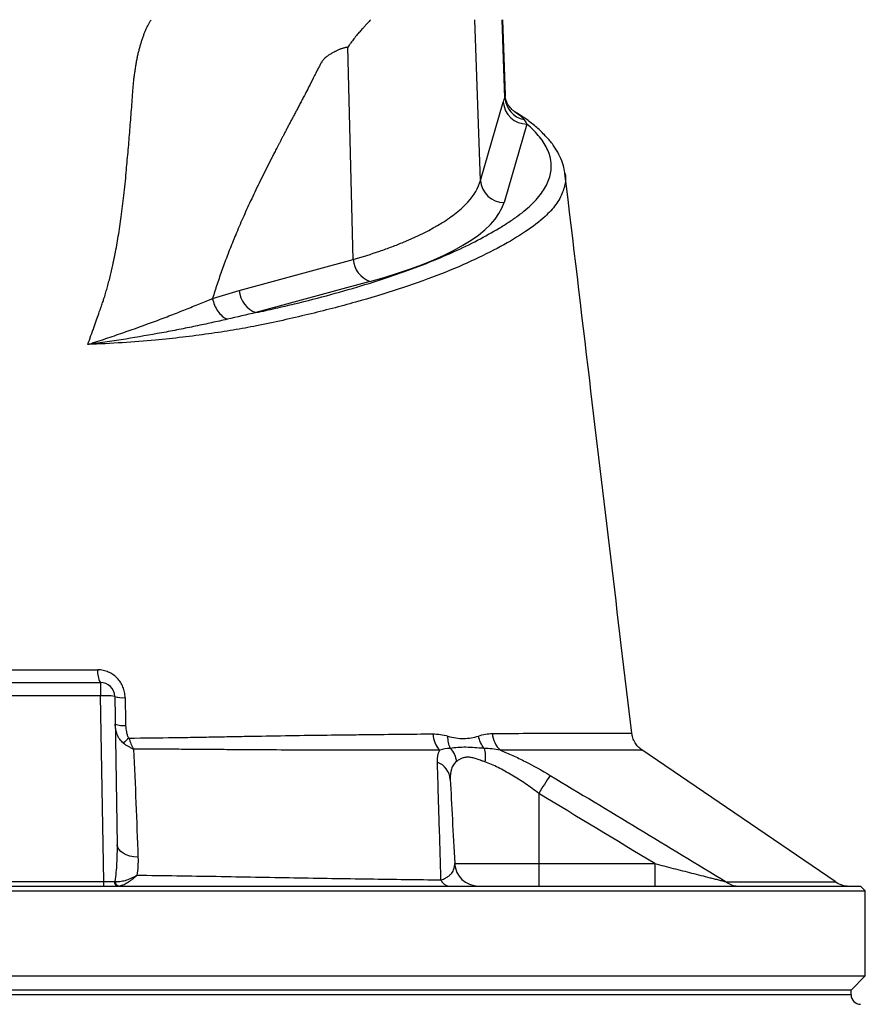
# Model space of a CAD drawing. Header units: millimetres. Extents: x 3853 to 8418, y 1533 to 10838.
# Tile 5 of 6: x 6118 to 7010, y 8493 to 9533. Entities that reach past the tile are written whole.
import ezdxf

# ---------------------------------------------------------------- set-up
doc = ezdxf.new("R2010")
doc.units = ezdxf.units.MM
doc.header["$LTSCALE"] = 5

msp = doc.modelspace()

# ---------------------------------------------------------------- linework, layer by layer
at = {"color": 7, "linetype": 'Continuous', "lineweight": 25}
for p, q in [((6604.1, 9363.1), (6598.2, 9532.9)), ((6629.9, 9450.5), (6627, 9532.9)), ((6630.5, 9453.3), (6627.7, 9532.9)), ((6469.6, 9279.6), (6464.1, 9503.8)), ((6604.1, 9363.1), (6628.2, 9445.9)), ((6653.1, 9422.6), (6629, 9339.8)), ((6693.2, 9370.4), (6693.3, 9370.1)), ((6349.4, 9246.7), (6469.6, 9279.6)), ((6487.3, 9256.3), (6367.1, 9223.5)), ((6067.5, 8832.9), (6203, 8832.9)), ((6203, 8832.9), (6203, 8818.7)), ((6203, 8818.7), (6067.5, 8818.7)), ((6206.4, 8622.6), (6203, 8818.7)), ((6218, 8818.1), (6220.8, 8661.5)), ((6763.3, 8779.2), (6763.3, 8779.2)), ((6978.4, 8622.5), (6774.3, 8761.7)), ((6665.6, 8715.6), (6665.6, 8641.6)), ((6576.9, 8641.6), (6665.6, 8641.6)), ((6665.6, 8641.6), (6665.6, 8617.9)), ((6665.6, 8641.6), (6788, 8641.6)), ((6788, 8641.6), (6788, 8617.9)), ((6064.1, 8622.6), (6206.4, 8622.6)), ((6206.4, 8617.9), (6206.4, 8622.6)), ((5260.3, 8612.9), (7010.3, 8612.9)), ((5265.3, 8617.9), (7005.3, 8617.9)), ((7010.3, 8612.9), (7005.3, 8617.9)), ((7010.3, 8522.9), (7010.3, 8612.9)), ((5260.3, 8522.9), (7010.3, 8522.9)), ((6995.3, 8507.9), (7010.3, 8522.9)), ((6135.3, 8507.9), (5275.3, 8507.9)), ((6995.3, 8507.9), (6135.3, 8507.9)), ((6995.3, 8503), (6995.3, 8507.9))]:
    msp.add_line(p, q, dxfattribs=at)
at = {"color": 8, "linetype": 'Continuous', "lineweight": 25}
for p, q in [((6135.3, 8503), (5275.3, 8503)), ((6995.3, 8503), (6135.3, 8503))]:
    msp.add_line(p, q, dxfattribs=at)
at = {"color": 7, "linetype": 'Continuous', "lineweight": 25, "flags": 128}
msp.add_lwpolyline([(6242.6, 8648.2), (6238.2, 8648.7), (6234.1, 8649.6), (6230.3, 8650.9), (6227.1, 8652.6), (6224.4, 8654.5), (6222.4, 8656.7), (6221.2, 8659), (6220.8, 8661.5)], dxfattribs=at)
at = {"color": 7, "linetype": 'Continuous', "lineweight": 25}
for centre, radius, start, end in [((6653.3, 9447.8), 25.2, 184.3381, 269.5004), ((6655, 9452), 25.1, 183.3083, 258.6499), ((6629.2, 9365), 25.2, 184.3381, 269.5004), ((6497.1, 9282.2), 27.6, 185.3432, 249.2251), ((6376.9, 9249.3), 27.6, 185.3432, 249.2251), ((6219.7, 8843.3), 19.7, 171.457, 211.8655), ((6203, 8817.9), 15, 1, 90), ((6208, 8746.6), 72.3, 82.0416, 93.962), ((6226.4, 8841.8), 25.1, 250.463, 276.094), ((6226.9, 8814), 26.6, 251.7277, 275.8115), ((6581.5, 8780.2), 27.8, 183.3207, 222.7062), ((6643.1, 8780.8), 26.5, 183.9656, 227.277), ((6287.7, 8705.3), 87.9, 128.4857, 133.5301), ((6550.7, 8728.6), 21.6, 4.7371, 68.6701), ((7012.5, 8509.5), 403.5, 146.0682, 149.2737), ((6601.8, 8642.9), 25, 183, 270), ((6221.9, 8622.3), 4.43, 174.955, 260.7137), ((6223.3, 8622.7), 4.77, 179.3371, 260.4312), ((6572.3, 8628.6), 10.8, 202.7944, 263.0288), ((6875.9, 8637.5), 19.6, 230.6056, 269.5553), ((6993, 8642.9), 25, 234.37, 269.9987), ((7005.3, 8503), 10, 180, 269)]:
    msp.add_arc(centre, radius, start, end, dxfattribs=at)
for centre, major_axis, ratio, start_param, end_param in [((6130, 9350.2), (500.5, 0), 0.267961, 5.50752, 6.205244), ((6206.4, 8622.9), (15, -0.1), 0.017433, 4.713708, 5.545875)]:
    msp.add_ellipse(centre, major_axis=major_axis, ratio=ratio, start_param=start_param, end_param=end_param, dxfattribs=at)
for points, knots in [([(6193, 9199.2), (6194.1, 9202.3), (6196.2, 9208.2), (6199.1, 9216.6), (6201.7, 9223.8), (6203.8, 9229.9), (6205.6, 9235), (6206.9, 9238.9), (6207.9, 9242.1), (6208.8, 9245), (6209.6, 9247.9), (6210.4, 9250.8), (6211.2, 9253.8), (6212, 9256.8), (6212.8, 9259.8), (6213.5, 9262.9), (6214.3, 9266), (6215, 9269.1), (6215.7, 9272.2), (6216.4, 9275.4), (6217.1, 9278.7), (6217.8, 9281.9), (6219.5, 9290.4), (6222, 9304.7), (6225.1, 9325.4), (6227.9, 9347.8), (6229.8, 9367), (6231.1, 9382.1), (6232.1, 9392.7), (6233, 9403.3), (6233.9, 9413.9), (6234.7, 9424.5), (6235.5, 9435.1), (6236.4, 9445.7), (6237, 9454.5), (6237.5, 9461.5), (6238, 9466.6), (6238.5, 9471.5), (6239.1, 9476.3), (6239.8, 9481), (6240.6, 9485.6), (6241.4, 9490), (6242.2, 9494.3), (6243.2, 9498.4), (6244.2, 9502.5), (6245.3, 9506.4), (6246.4, 9510.1), (6247.7, 9513.8), (6248.9, 9517.3), (6250.3, 9520.7), (6251.7, 9523.9), (6253.2, 9527), (6254.8, 9530), (6255.9, 9531.9), (6256.4, 9532.9)], [0, 0, 0, 0, 0.028981, 0.05462, 0.076899, 0.095804, 0.111324, 0.123447, 0.132169, 0.140832, 0.149578, 0.158407, 0.16732, 0.176318, 0.1854, 0.194567, 0.20382, 0.213157, 0.222581, 0.232091, 0.241687, 0.25137, 0.26114, 0.31708, 0.377982, 0.443881, 0.514805, 0.545901, 0.57699, 0.608072, 0.639147, 0.670215, 0.701275, 0.732327, 0.763372, 0.778693, 0.793665, 0.808292, 0.822579, 0.836529, 0.850148, 0.863441, 0.876413, 0.88907, 0.901419, 0.913467, 0.92522, 0.936688, 0.947878, 0.958799, 0.969461, 0.979875, 0.990051, 1, 1, 1, 1]), ([(6488.1, 9532.9), (6487.1, 9531.7), (6485.1, 9529.5), (6482.4, 9526.5), (6480.1, 9523.9), (6478.3, 9521.9), (6476.9, 9520.4), (6475.5, 9518.9), (6474.1, 9517.1), (6472.3, 9515), (6470.6, 9512.8), (6468.9, 9510.6), (6467.3, 9508.4), (6465.6, 9506.1), (6464.6, 9504.6), (6464.1, 9503.8)], [0, 0, 0, 0, 0.130608, 0.242339, 0.335183, 0.409136, 0.464192, 0.500351, 0.573381, 0.645815, 0.717679, 0.789002, 0.85981, 0.930133, 1, 1, 1, 1]), ([(6464.1, 9503.8), (6463.7, 9503.7), (6462.9, 9503.6), (6461.6, 9503.4), (6460.4, 9503.1), (6459.2, 9502.8), (6458, 9502.4), (6456.7, 9502), (6455.4, 9501.5), (6454.2, 9501), (6452.9, 9500.4), (6451.6, 9499.8), (6449.7, 9498.8), (6447.3, 9497.5), (6444.5, 9495.8), (6442.2, 9494.2), (6440.2, 9492.6), (6438.6, 9491.1), (6437.5, 9489.7), (6436.8, 9488.5), (6436.1, 9487.4), (6435.3, 9486.1), (6434.5, 9484.6), (6433.5, 9482.8), (6432.5, 9480.9), (6431.4, 9478.7), (6430.2, 9476.4), (6428.9, 9473.8), (6426.4, 9468.8), (6423.1, 9462.2), (6419.4, 9455), (6416.5, 9449.6), (6414.2, 9445.2), (6411.9, 9440.9), (6409.8, 9436.8), (6407.7, 9432.8), (6405.6, 9428.9), (6403.6, 9425.2), (6401.8, 9421.5), (6399.9, 9418.1), (6398.2, 9414.7), (6396.5, 9411.5), (6394.9, 9408.4), (6393.3, 9405.5), (6391.9, 9402.7), (6390.5, 9400), (6389.2, 9397.4), (6387.9, 9395), (6386.7, 9392.7), (6385.6, 9390.6), (6384.6, 9388.6), (6383.6, 9386.7), (6379.7, 9378.9), (6372.9, 9365.5), (6363.8, 9346.4), (6355.3, 9328.1), (6347.6, 9310.4), (6340.6, 9293.5), (6335.4, 9279.8), (6331.5, 9269.1), (6328.8, 9261.4), (6326.2, 9253.7), (6323.7, 9246.1), (6322.1, 9241), (6321.4, 9238.5)], [0, 0, 0, 0, 0.004953, 0.009964, 0.015038, 0.020178, 0.025387, 0.030669, 0.036026, 0.041461, 0.046978, 0.052578, 0.058265, 0.072186, 0.084567, 0.095429, 0.104801, 0.112729, 0.119293, 0.122887, 0.127182, 0.132181, 0.137886, 0.144299, 0.151421, 0.159252, 0.167792, 0.177042, 0.187003, 0.22152, 0.248268, 0.26489, 0.281022, 0.296665, 0.311817, 0.32648, 0.340653, 0.354336, 0.367529, 0.380233, 0.392447, 0.404171, 0.415405, 0.42615, 0.436405, 0.44617, 0.455445, 0.464231, 0.472527, 0.480333, 0.487649, 0.494476, 0.500813, 0.571801, 0.63934, 0.703455, 0.764173, 0.821528, 0.87556, 0.901234, 0.926509, 0.951391, 0.975886, 1, 1, 1, 1]), ([(6640.5, 9435.6), (6639.7, 9436.1), (6637.9, 9437.3), (6634.4, 9440.9), (6631.6, 9446), (6630.3, 9450.4), (6630.3, 9452.3), (6630.3, 9452.6)], [0, 0, 0, 0, 0.193778, 0.44378, 0.703682, 0.958667, 1, 1, 1, 1]), ([(6693.2, 9370.2), (6693.1, 9371), (6692.8, 9375), (6690.8, 9381.8), (6687.1, 9390.8), (6681.7, 9399.6), (6674.7, 9408.3), (6666.1, 9416.9), (6655.8, 9425.3), (6647.2, 9431.5), (6641.6, 9434.8), (6640.5, 9435.5)], [0, 0, 0, 0, 0.0334732, 0.1537719, 0.2769909, 0.4051179, 0.5390179, 0.6781244, 0.8206941, 0.9646892, 1, 1, 1, 1]), ([(6367.1, 9223.5), (6370.6, 9224.2), (6374.1, 9225), (6380.9, 9226.5), (6384.4, 9227.3), (6394.5, 9229.6), (6401.2, 9231.2), (6421, 9236), (6433.8, 9239.3), (6471, 9249.4), (6494.2, 9256.5), (6526.6, 9267.8), (6537, 9271.6), (6557, 9279.5), (6566.5, 9283.5), (6593.5, 9295.7), (6609.5, 9304.1), (6627.3, 9314.8), (6630.7, 9316.9), (6635.7, 9320.2), (6637.4, 9321.3), (6640.5, 9323.5), (6642.1, 9324.6), (6646.6, 9327.9), (6649.4, 9330.1), (6654.7, 9334.6), (6657.2, 9336.9), (6661.8, 9341.5), (6663.9, 9343.8), (6667.7, 9348.4), (6669.3, 9350.7), (6673.7, 9357.6), (6675.9, 9362.3), (6679.8, 9376.3), (6679.2, 9385.6), (6673, 9399.7), (6670.2, 9404.4), (6662.8, 9413.6), (6658.4, 9418.1), (6653.1, 9422.6)], [0, 0, 0, 0, 0.015625, 0.015625, 0.03125, 0.03125, 0.0625, 0.0625, 0.125, 0.125, 0.25, 0.25, 0.3125, 0.3125, 0.375, 0.375, 0.5, 0.5, 0.53125, 0.53125, 0.546875, 0.546875, 0.5625, 0.5625, 0.59375, 0.59375, 0.625, 0.625, 0.65625, 0.65625, 0.6875, 0.6875, 0.75, 0.75, 0.875, 0.875, 0.9375, 0.9375, 1, 1, 1, 1]), ([(6763.8, 8779.2), (6749, 8903.5), (6725.5, 9100.6), (6702, 9297.6), (6693.3, 9370.4)], [0, 0, 0, 0, 0.6307209, 1, 1, 1, 1]), ([(6469.6, 9279.6), (6479.5, 9282.4), (6488.8, 9285.4), (6502.2, 9290), (6506.5, 9291.5), (6514.8, 9294.7), (6518.9, 9296.3), (6538.4, 9304.3), (6551.9, 9311.1), (6568.9, 9321.7), (6574, 9325.3), (6580.9, 9330.8), (6583.1, 9332.7), (6587.1, 9336.4), (6588.9, 9338.3), (6597.5, 9347.7), (6602, 9355.3), (6604.1, 9363.1)], [0, 0, 0, 0, 0.125, 0.125, 0.1875, 0.1875, 0.25, 0.25, 0.5, 0.5, 0.625, 0.625, 0.6875, 0.6875, 0.75, 0.75, 1, 1, 1, 1]), ([(6189.9, 9189.9), (6189.9, 9189.9), (6190, 9189.9), (6190, 9189.9), (6190, 9189.9), (6190.1, 9189.9), (6190.1, 9190), (6190.3, 9190), (6190.4, 9190.1), (6190.7, 9190.1), (6190.9, 9190.2), (6191.5, 9190.4), (6191.9, 9190.5), (6193, 9190.9), (6193.8, 9191.2), (6196.2, 9191.9), (6197.7, 9192.5), (6202.4, 9194), (6205.5, 9195), (6214.7, 9198.1), (6220.7, 9200.2), (6238.6, 9206.4), (6250, 9210.5), (6266.6, 9216.6), (6272, 9218.7), (6282.6, 9222.8), (6287.7, 9224.8), (6297.8, 9228.8), (6302.7, 9230.8), (6309.8, 9233.7), (6312.2, 9234.7), (6315.7, 9236.1), (6317.4, 9236.8), (6319.4, 9237.7), (6320.4, 9238.1), (6320.8, 9238.2), (6321.1, 9238.4), (6321.2, 9238.4), (6321.4, 9238.5)], [0, 0, 0, 0, 0.000488, 0.000488, 0.000977, 0.000977, 0.001953, 0.001953, 0.003906, 0.003906, 0.007812, 0.007812, 0.015625, 0.015625, 0.03125, 0.03125, 0.0625, 0.0625, 0.125, 0.125, 0.25, 0.25, 0.5, 0.5, 0.625, 0.625, 0.75, 0.75, 0.875, 0.875, 0.9375, 0.9375, 0.96875, 0.984375, 0.992188, 0.996094, 0.996094, 1, 1, 1, 1]), ([(6321.4, 9238.5), (6321.8, 9236.1), (6322.5, 9233.7), (6324.4, 9229.1), (6325.6, 9227), (6328.3, 9223.1), (6329.8, 9221.3), (6333.1, 9218.4), (6334.9, 9217.3), (6336.7, 9216.5)], [0, 0, 0, 0, 0.25, 0.25, 0.5, 0.5, 0.75, 0.75, 1, 1, 1, 1]), ([(6336.7, 9216.5), (6331.3, 9215.2), (6325.9, 9214), (6314.8, 9211.6), (6309.2, 9210.4), (6297.6, 9207.9), (6291.8, 9206.8), (6279.9, 9204.4), (6273.8, 9203.3), (6255.3, 9199.9), (6242.7, 9197.7), (6223.2, 9194.6), (6216.6, 9193.6), (6206.7, 9192.2), (6203.4, 9191.7), (6198.3, 9191), (6196.7, 9190.8), (6194.1, 9190.4), (6193.3, 9190.3), (6192, 9190.2), (6191.6, 9190.1), (6191, 9190), (6190.8, 9190), (6190.5, 9189.9), (6190.3, 9189.9), (6190.2, 9189.9), (6190.1, 9189.9), (6190.1, 9189.9), (6190, 9189.9), (6190, 9189.9), (6190, 9189.9), (6189.9, 9189.9)], [0, 0, 0, 0, 0.125, 0.125, 0.25, 0.25, 0.375, 0.375, 0.5, 0.5, 0.75, 0.75, 0.875, 0.875, 0.9375, 0.9375, 0.96875, 0.96875, 0.984375, 0.984375, 0.992188, 0.992188, 0.996094, 0.996094, 0.998047, 0.998047, 0.999023, 0.999023, 0.999512, 0.999512, 1, 1, 1, 1]), ([(6070.3, 8846.2), (6091.7, 8846.2), (6113.4, 8846.2), (6146.1, 8846.2), (6157, 8846.2), (6178.7, 8846.2), (6189.5, 8846.2), (6200.3, 8846.2)], [0, 0, 0, 0, 0.5, 0.5, 0.75, 0.75, 1, 1, 1, 1]), ([(6229.1, 8816.8), (6229, 8818.8), (6228.8, 8820.7), (6228.1, 8824.4), (6227.5, 8826.3), (6226.4, 8828.9), (6226, 8829.8), (6225.1, 8831.5), (6224.6, 8832.3), (6223.1, 8834.7), (6221.9, 8836.2), (6219.2, 8838.9), (6217.8, 8840.1), (6214.6, 8842.3), (6213, 8843.2), (6210.4, 8844.3), (6209.5, 8844.6), (6207.7, 8845.2), (6206.8, 8845.4), (6204, 8846), (6202.2, 8846.2), (6200.3, 8846.2)], [0, 0, 0, 0, 0.125, 0.125, 0.25, 0.25, 0.3125, 0.3125, 0.375, 0.375, 0.5, 0.5, 0.625, 0.625, 0.75, 0.75, 0.8125, 0.8125, 0.875, 0.875, 1, 1, 1, 1]), ([(6227.1, 8769), (6225.7, 8770.2), (6224.4, 8771.6), (6222.8, 8773.8), (6222.3, 8774.6), (6221.4, 8776.2), (6221.1, 8777.1), (6220, 8779.6), (6219.5, 8781.4), (6218.8, 8785), (6218.6, 8786.9), (6218.5, 8788.8)], [0, 0, 0, 0, 0.25, 0.25, 0.375, 0.375, 0.5, 0.5, 0.75, 0.75, 1, 1, 1, 1]), ([(6229.6, 8787.6), (6229.6, 8785.2), (6229.8, 8782.9), (6230.6, 8779.5), (6230.9, 8778.3), (6231.7, 8776.1), (6232.3, 8775.1), (6233, 8774.1)], [0, 0, 0, 0, 0.5, 0.5, 0.75, 0.75, 1, 1, 1, 1]), ([(6233, 8774.1), (6249.3, 8774.3), (6265.2, 8774.5), (6284.5, 8774.8), (6288.4, 8774.8), (6296, 8774.9), (6299.8, 8775), (6311.1, 8775.2), (6318.5, 8775.3), (6329.3, 8775.5), (6332.9, 8775.6), (6338.2, 8775.7), (6340, 8775.8), (6343.5, 8775.8), (6345.2, 8775.9), (6353.9, 8776), (6360.9, 8776.1), (6381.4, 8776.5), (6394.9, 8776.7), (6421.3, 8777.1), (6434.3, 8777.3), (6453.3, 8777.5), (6459.6, 8777.6), (6472.1, 8777.7), (6478.3, 8777.8), (6508.7, 8778.2), (6531.9, 8778.4), (6553.7, 8778.6)], [0, 0, 0, 0, 0.125, 0.125, 0.15625, 0.15625, 0.1875, 0.1875, 0.25, 0.25, 0.28125, 0.28125, 0.296875, 0.296875, 0.3125, 0.3125, 0.375, 0.375, 0.5, 0.5, 0.625, 0.625, 0.6875, 0.6875, 0.75, 0.75, 1, 1, 1, 1]), ([(6553.7, 8778.6), (6556.4, 8778.6), (6559.1, 8778.4), (6564.5, 8777.5), (6567.1, 8776.9), (6569.8, 8776.2)], [0, 0, 0, 0, 0.5, 0.5, 1, 1, 1, 1]), ([(6602, 8776.3), (6604.5, 8777.1), (6606.9, 8777.8), (6611.7, 8778.7), (6614.1, 8779), (6616.6, 8779)], [0, 0, 0, 0, 0.5, 0.5, 1, 1, 1, 1]), ([(6774.3, 8761.7), (6772.9, 8762.8), (6770.2, 8764.9), (6767, 8769.3), (6764.7, 8774.1), (6764.1, 8777.7), (6763.9, 8779.3)], [0, 0, 0, 0, 0.245647, 0.494776, 0.767242, 1, 1, 1, 1]), ([(6227.1, 8769), (6228.7, 8767.7), (6230.4, 8766.6), (6233.1, 8765), (6234, 8764.5), (6235.5, 8763.7), (6236, 8763.5), (6236.9, 8763.1), (6237.4, 8762.8), (6237.9, 8762.6)], [0, 0, 0, 0, 0.5, 0.5, 0.75, 0.75, 0.875, 0.875, 1, 1, 1, 1]), ([(6233, 8774.1), (6233.6, 8772), (6234.4, 8770), (6235.6, 8767.2), (6236, 8766.2), (6236.7, 8764.8), (6237, 8764.4), (6237.5, 8763.5), (6237.7, 8763.1), (6237.9, 8762.6)], [0, 0, 0, 0, 0.5, 0.5, 0.75, 0.75, 0.875, 0.875, 1, 1, 1, 1]), ([(6572.4, 8763.3), (6571.5, 8765.2), (6570.8, 8767.2), (6569.9, 8771.5), (6569.7, 8773.8), (6569.8, 8776.2)], [0, 0, 0, 0, 0.5, 0.5, 1, 1, 1, 1]), ([(6569.8, 8776.2), (6575.4, 8774.6), (6581, 8773.7), (6589.1, 8773.7), (6591.8, 8774), (6597, 8774.9), (6599.5, 8775.5), (6602, 8776.3)], [0, 0, 0, 0, 0.5, 0.5, 0.75, 0.75, 1, 1, 1, 1]), ([(6607.9, 8763.3), (6606.5, 8765.1), (6605.2, 8767.2), (6603.2, 8771.6), (6602.5, 8774), (6602, 8776.3)], [0, 0, 0, 0, 0.5, 0.5, 1, 1, 1, 1]), ([(6561.1, 8761.3), (6539, 8761.3), (6515.7, 8761.3), (6484.9, 8761.3), (6478.7, 8761.3), (6466.1, 8761.4), (6459.7, 8761.4), (6440.5, 8761.4), (6427.4, 8761.4), (6400.7, 8761.5), (6387.1, 8761.6), (6366.4, 8761.7), (6359.4, 8761.7), (6348.8, 8761.8), (6345.3, 8761.8), (6338.1, 8761.9), (6334.6, 8761.9), (6323.7, 8762), (6316.3, 8762.1), (6301.2, 8762.2), (6293.5, 8762.2), (6270.1, 8762.4), (6254.2, 8762.5), (6237.9, 8762.6)], [0, 0, 0, 0, 0.25, 0.25, 0.3125, 0.3125, 0.375, 0.375, 0.5, 0.5, 0.625, 0.625, 0.6875, 0.6875, 0.71875, 0.71875, 0.75, 0.75, 0.8125, 0.8125, 0.875, 0.875, 1, 1, 1, 1]), ([(6607.9, 8763.3), (6604.5, 8763.5), (6601.2, 8763.8), (6594.8, 8764.2), (6591.7, 8764.4), (6585.8, 8764.4), (6582.9, 8764.3), (6577.4, 8763.9), (6574.8, 8763.6), (6572.4, 8763.3)], [0, 0, 0, 0, 0.25, 0.25, 0.5, 0.5, 0.75, 0.75, 1, 1, 1, 1]), ([(6572.4, 8763.3), (6574.1, 8761.4), (6575.5, 8759.1), (6577.6, 8754.4), (6578.4, 8751.9), (6578.7, 8749.3)], [0, 0, 0, 0, 0.5, 0.5, 1, 1, 1, 1]), ([(6607.9, 8763.3), (6608.6, 8761.3), (6609, 8759), (6609.3, 8754.2), (6609.2, 8751.6), (6608.8, 8749)], [0, 0, 0, 0, 0.5, 0.5, 1, 1, 1, 1]), ([(6625.1, 8761.3), (6629.3, 8759.6), (6633.7, 8757.8), (6640.3, 8754.8), (6642.5, 8753.8), (6646.9, 8751.6), (6649.1, 8750.5), (6660.2, 8744.9), (6669, 8739.9), (6677.7, 8734.7)], [0, 0, 0, 0, 0.25, 0.25, 0.375, 0.375, 0.5, 0.5, 1, 1, 1, 1]), ([(6562.4, 8624.4), (6562, 8636), (6561.7, 8647.4), (6561.1, 8669.4), (6560.7, 8680.1), (6560.1, 8700.9), (6559.8, 8710.9), (6559.2, 8730.4), (6558.9, 8739.7), (6558.6, 8748.7)], [0, 0, 0, 0, 0.25, 0.25, 0.5, 0.5, 0.75, 0.75, 1, 1, 1, 1]), ([(6578.7, 8749.3), (6577.4, 8748.4), (6576.4, 8747.2), (6574.6, 8744.5), (6573.9, 8743.1), (6572.3, 8738.2), (6572, 8734.5), (6572.2, 8730.4)], [0, 0, 0, 0, 0.25, 0.25, 0.5, 0.5, 1, 1, 1, 1]), ([(6608.8, 8749), (6608.2, 8749.2), (6607.1, 8749.6), (6605.8, 8750.1), (6604.8, 8750.4), (6603.4, 8750.9), (6601.6, 8751.5), (6598.7, 8752.5), (6595.1, 8753.5), (6591, 8754), (6587.3, 8753.7), (6584.6, 8752.8), (6582.6, 8751.8), (6581.3, 8751.1), (6580, 8750.2), (6579.2, 8749.7), (6578.7, 8749.3)], [0, 0, 0, 0, 0.0446583, 0.0803224, 0.1069855, 0.1246425, 0.1912274, 0.2487301, 0.3729097, 0.4983098, 0.6230625, 0.7485674, 0.8072724, 0.874189, 0.9255895, 1, 1, 1, 1]), ([(6665.6, 8715.6), (6661, 8719.2), (6656.3, 8722.6), (6649.2, 8727.5), (6646.8, 8729.1), (6642, 8732.2), (6639.6, 8733.7), (6632.3, 8738), (6627.5, 8740.7), (6620.4, 8744.2), (6618, 8745.3), (6613.3, 8747.3), (6611, 8748.2), (6608.8, 8749)], [0, 0, 0, 0, 0.25, 0.25, 0.375, 0.375, 0.5, 0.5, 0.75, 0.75, 0.875, 0.875, 1, 1, 1, 1]), ([(6572.2, 8730.4), (6572.9, 8717.1), (6573.6, 8703), (6575.2, 8673.4), (6576, 8657.8), (6576.9, 8641.6)], [0, 0, 0, 0, 0.5, 0.5, 1, 1, 1, 1]), ([(6677.7, 8734.7), (6708.7, 8716), (6739.7, 8697.3), (6801.6, 8659.9), (6832.6, 8641.2), (6863.5, 8622.3)], [0, 0, 0, 0, 0.5, 0.5, 1, 1, 1, 1]), ([(6218.5, 8622.7), (6219.5, 8629.1), (6220.1, 8635.6), (6220.8, 8648.5), (6220.9, 8655), (6220.8, 8661.5)], [0, 0, 0, 0, 0.5, 0.5, 1, 1, 1, 1]), ([(6562.4, 8624.4), (6563.3, 8624.7), (6564.2, 8625), (6565.8, 8625.6), (6566.5, 8625.9), (6568.4, 8626.9), (6569.5, 8627.6), (6571.4, 8629), (6572.1, 8629.7), (6573.5, 8631.2), (6574, 8631.9), (6575.5, 8634.1), (6576.1, 8635.6), (6576.8, 8638.6), (6576.9, 8640.1), (6576.9, 8641.6)], [0, 0, 0, 0, 0.0625, 0.0625, 0.125, 0.125, 0.25, 0.25, 0.375, 0.375, 0.5, 0.5, 0.75, 0.75, 1, 1, 1, 1]), ([(6788, 8641.6), (6794.5, 8639.9), (6801.1, 8638.2), (6814.1, 8634.9), (6820.5, 8633.3), (6830.2, 8630.8), (6833.4, 8630), (6839.8, 8628.3), (6843, 8627.5), (6847.7, 8626.3), (6849.2, 8625.9), (6852.3, 8625.2), (6853.8, 8624.8), (6856.8, 8624), (6858.2, 8623.7), (6861, 8623), (6862.3, 8622.6), (6863.5, 8622.3)], [0, 0, 0, 0, 0.25, 0.25, 0.5, 0.5, 0.625, 0.625, 0.75, 0.75, 0.8125, 0.8125, 0.875, 0.875, 0.9375, 0.9375, 1, 1, 1, 1]), ([(6218.5, 8622.7), (6220.1, 8622.5), (6221.8, 8622.5), (6224.5, 8622.8), (6225.4, 8623), (6227.3, 8623.4), (6228.3, 8623.6), (6231.3, 8624.5), (6233.3, 8625.3), (6236.3, 8626.6), (6237.4, 8627.1), (6238.9, 8627.9), (6239.4, 8628.1), (6240.5, 8628.7), (6241, 8629), (6241.5, 8629.3)], [0, 0, 0, 0, 0.25, 0.25, 0.375, 0.375, 0.5, 0.5, 0.75, 0.75, 0.875, 0.875, 0.9375, 0.9375, 1, 1, 1, 1]), ([(6222.5, 8617.9), (6223.8, 8618.1), (6225.2, 8618.5), (6227.5, 8619.4), (6228.3, 8619.8), (6229.9, 8620.6), (6230.7, 8621), (6233.1, 8622.5), (6234.8, 8623.6), (6237.3, 8625.6), (6238.1, 8626.3), (6239.4, 8627.4), (6239.8, 8627.7), (6240.7, 8628.5), (6241.1, 8628.9), (6241.5, 8629.3)], [0, 0, 0, 0, 0.25, 0.25, 0.375, 0.375, 0.5, 0.5, 0.75, 0.75, 0.875, 0.875, 0.9375, 0.9375, 1, 1, 1, 1]), ([(6241.5, 8629.3), (6269.8, 8629), (6297.7, 8628.6), (6339.1, 8627.9), (6352.9, 8627.6), (6380.2, 8627.2), (6393.8, 8626.9), (6434.2, 8626.2), (6460.7, 8625.8), (6512.5, 8625), (6537.8, 8624.7), (6562.4, 8624.4)], [0, 0, 0, 0, 0.25, 0.25, 0.375, 0.375, 0.5, 0.5, 0.75, 0.75, 1, 1, 1, 1])]:
    msp.add_open_spline(points, degree=3, knots=knots, dxfattribs=at)
at = {"color": 8, "linetype": 'Continuous', "lineweight": 25}
for points, knots in [([(6629.9, 9450.5), (6630.3, 9451.6), (6630.9, 9452.7), (6630.4, 9453.3), (6630.4, 9453.3)], [0, 0, 0, 0, 0.94995, 1, 1, 1, 1]), ([(6640.5, 9435.5), (6642.8, 9434), (6646.6, 9431.5), (6649.1, 9428.5), (6650, 9427.3)], [0, 0, 0, 0, 0.603969, 1, 1, 1, 1]), ([(6693.3, 9370.1), (6693.3, 9370), (6694.6, 9365.7), (6693.1, 9357), (6688.5, 9344), (6680.6, 9333.3), (6669, 9321.6), (6652.4, 9308.9), (6625.7, 9293.1), (6594.7, 9277.6), (6558.7, 9262.5), (6518, 9248.1), (6472.5, 9234.3), (6431, 9223.5), (6395.5, 9215.3), (6369.5, 9209.7), (6343.3, 9205), (6317.3, 9201), (6289.9, 9197.4), (6259.5, 9194.2), (6226.1, 9191.5), (6201.9, 9190.4), (6189.7, 9189.8)], [0, 0, 0, 0, 0.000991, 0.055312, 0.110826, 0.166741, 0.19315, 0.264632, 0.336715, 0.410177, 0.484034, 0.558982, 0.634368, 0.71111, 0.749689, 0.788332, 0.821031, 0.853881, 0.887265, 0.920864, 0.960217, 1, 1, 1, 1]), ([(6616.6, 8779), (6629.2, 8779.1), (6654.4, 8779.2), (6687.2, 8779.2), (6711.6, 8779.2), (6728.2, 8779.2), (6740.7, 8779.2), (6752, 8779.2), (6760.2, 8779.2), (6764, 8779.2), (6763.5, 8779.2), (6763.3, 8779.2)], [0, 0, 0, 0, 0.1503, 0.301329, 0.454871, 0.532159, 0.609672, 0.726044, 0.844052, 0.962903, 1, 1, 1, 1]), ([(6774.1, 8761.5), (6774.2, 8761.5), (6774.8, 8761.5), (6771.1, 8761.5), (6762.9, 8761.5), (6751.4, 8761.5), (6738.8, 8761.5), (6722.5, 8761.4), (6698, 8761.4), (6664.6, 8761.4), (6638.3, 8761.4), (6625.1, 8761.3)], [0, 0, 0, 0, 0.037004, 0.154858, 0.273564, 0.393998, 0.468291, 0.542784, 0.692895, 0.846038, 1, 1, 1, 1]), ([(6863.5, 8622.3), (6874.7, 8622.3), (6897.2, 8622.3), (6924.6, 8622.2), (6947.2, 8622.2), (6964, 8622.2), (6974.4, 8622.2), (6979.2, 8622.2), (6978.4, 8622.2), (6978.2, 8622.2)], [0, 0, 0, 0, 0.155391, 0.311853, 0.47168, 0.632663, 0.789899, 0.948236, 1, 1, 1, 1])]:
    msp.add_open_spline(points, degree=3, knots=knots, dxfattribs=at)
at = {"color": 7, "linetype": 'Continuous', "lineweight": 25}
for points in [[(6628.2, 9445.9), (6628.8, 9447.7), (6629.3, 9449.3), (6629.9, 9450.5)], [(6650, 9427.3), (6651.1, 9425.9), (6652.1, 9424.3), (6653.1, 9422.6)], [(6321.4, 9238.5), (6330.6, 9241.5), (6340, 9244.2), (6349.4, 9246.7)], [(6367.1, 9223.5), (6357.2, 9221.1), (6347, 9218.8), (6336.7, 9216.5)], [(6189.7, 9189.8), (6190.8, 9193), (6191.9, 9196.1), (6193, 9199.2)], [(6229.1, 8816.8), (6229.2, 8807.1), (6229.4, 8797.3), (6229.6, 8787.6)], [(6237.9, 8762.6), (6239.7, 8724.8), (6241.2, 8686.6), (6242.6, 8648.2)], [(6558.6, 8748.7), (6558.4, 8753.5), (6559.2, 8757.8), (6561.1, 8761.3)], [(6572.4, 8763.3), (6568.4, 8763.2), (6564.7, 8762.6), (6561.1, 8761.3)], [(6625.1, 8761.3), (6619.2, 8762.6), (6613.5, 8763.1), (6607.9, 8763.3)], [(6788, 8641.6), (6747.2, 8666.3), (6706.4, 8691), (6665.6, 8715.6)], [(6242.6, 8648.2), (6242.8, 8641.9), (6242.5, 8635.5), (6241.5, 8629.3)], [(6217.5, 8622.6), (6217.9, 8622.6), (6218.2, 8622.7), (6218.5, 8622.7)]]:
    msp.add_open_spline(points, degree=3, dxfattribs=at)

doc.saveas('drawing.dxf')
